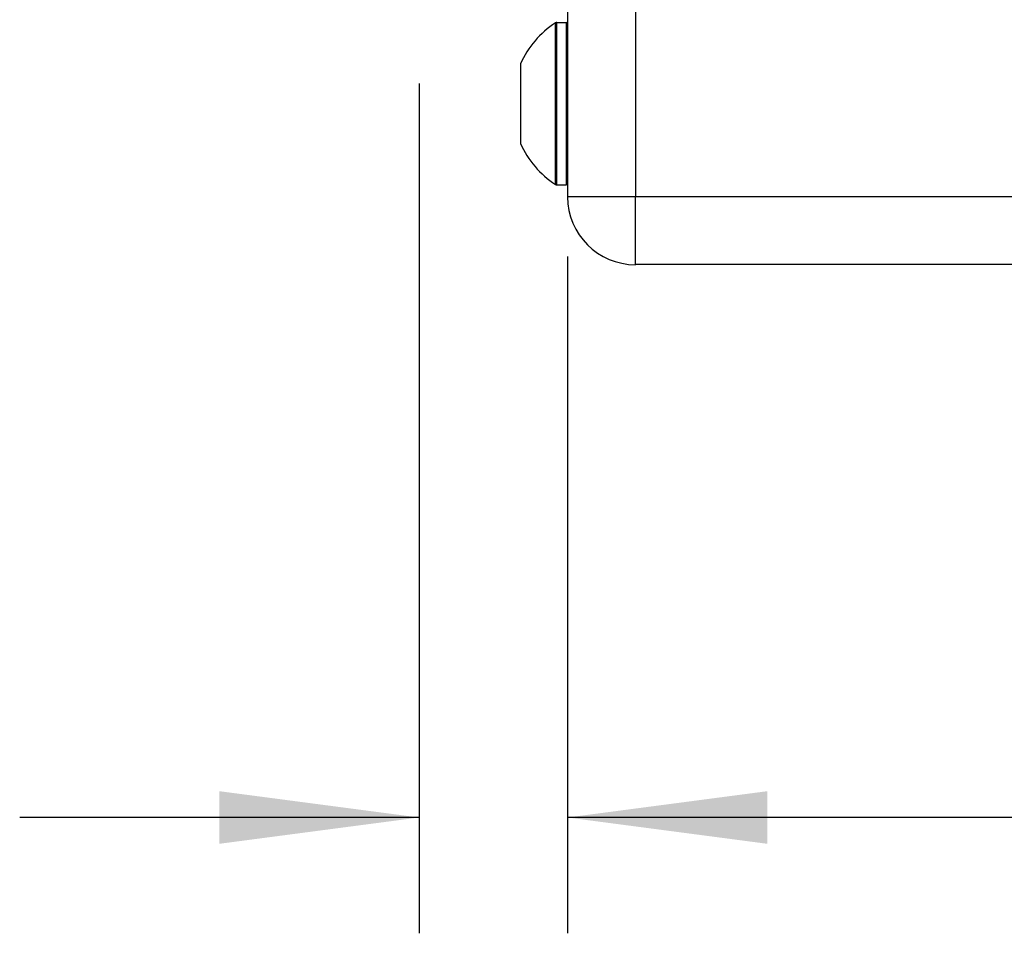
# Model space of a CAD drawing. Header units: inches. Extents: x 2.2 to 24.2, y 1.1 to 18.1.
# Tile 6 of 106: x 9.854 to 10.533, y 7.828 to 8.458. Entities that reach past the tile are written whole.
import ezdxf

# ---------------------------------------------------------------- set-up
doc = ezdxf.new("R2010")
doc.units = ezdxf.units.IN
doc.header["$MEASUREMENT"] = 0
doc.layers.add('1', color=7, linetype='Continuous')
doc.styles.add('CONVERTER_11', font='txt.shx', dxfattribs={"width": 0.9})
doc.dimstyles.new('ME10_DIM_14', dxfattribs={"dimtxt": 0.275591, "dimasz": 0.275591, "dimexe": 0.159843, "dimexo": 0.1, "dimgap": 0.2, "dimtad": 0, "dimtih": 1, "dimtoh": 1, "dimzin": 4, "dimdsep": 46, "dimtxsty": 'CONVERTER_11', "dimsah": 1, "dimcen": 0.09, "dimclrd": 140, "dimclre": 140, "dimclrt": 4, "dimadec": 0, "dimazin": 0, "dimtfac": 1, "dimtdec": 4, "dimtix": 1, "dimtofl": 0, "dimtmove": 0, "dimatfit": 0, "dimfxl": 1, "dimtolj": 1, "dimtzin": 0, "dimarcsym": 0})

# ---------------------------------------------------------------- blocks, each defined once
blk = doc.blocks.new('B250_front_panel__1', base_point=(20.0993, 16.5393))
at = {"color": 124, "linetype": 'Continuous'}
for p, q in [((20.558, 18.0067), (20.558, 16.6722)), ((20.4474, 16.8007), (20.4474, 16.9122)), ((20.4496, 16.6885), (20.4496, 16.9129)), ((20.4623, 16.9129), (20.4623, 16.8007)), ((20.4474, 16.6891), (20.4474, 16.8007)), ((20.4623, 16.8007), (20.4623, 16.6885)), ((20.558, 16.6722), (20.4643, 16.6722)), ((30.8705, 16.6722), (20.558, 16.6722)), ((20.558, 16.5785), (20.558, 16.6722))]:
    blk.add_line(p, q, dxfattribs=at)
at = {"color": 7, "linetype": 'Continuous'}
for p, q in [((20.4643, 17.2379), (20.4643, 16.9109)), ((20.4496, 16.9129), (20.4623, 16.9129)), ((20.4643, 16.9109), (20.4642, 16.6899)), ((20.3993, 16.8557), (20.3993, 16.7457)), ((20.4496, 16.6885), (20.4623, 16.6885)), ((20.4642, 16.6899), (20.4643, 16.6722)), ((21.5675, 16.5785), (20.558, 16.5785))]:
    blk.add_line(p, q, dxfattribs=at)
for centre, radius, start, end in [((20.5214, 16.8007), 0.1339, 123.5573, 155.7504), ((20.4496, 16.909), 0.00394, 90, 123.5573), ((20.4623, 16.9109), 0.00197, 0, 90), ((20.5214, 16.8007), 0.1339, 204.2496, 236.4427), ((20.4496, 16.6924), 0.00394, 236.4427, 270), ((20.4623, 16.6905), 0.00197, 270, 344.4462), ((20.558, 16.6722), 0.0938, 180, 270)]:
    blk.add_arc(centre, radius, start, end, dxfattribs=at)
blk = doc.blocks.new('cu_usrp-twinrx__2', base_point=(20.0993, 16.5393))
blk.add_blockref('B250_front_panel__1', (20.0993, 16.5393))
blk = doc.blocks.new('*D21')
at = {"layer": '1', "color": 140, "linetype": 'Continuous'}
for p, q in [((20.2593, 16.8284), (20.2593, 15.6556)), ((20.4642, 16.5899), (20.4642, 15.6556)), ((20.2593, 15.8154), (19.7081, 15.8154)), ((21.0777, 15.8154), (20.4642, 15.8154))]:
    blk.add_line(p, q, dxfattribs=at)
at = {"layer": '1', "color": 140}
for points in [[(19.9837, 15.7791), (19.9837, 15.8517), (20.2593, 15.8154)], [(20.7398, 15.8517), (20.7398, 15.7791), (20.4642, 15.8154)]]:
    blk.add_solid(points, dxfattribs=at)
at = {"layer": '1', "color": 4, "insert": (21.2777, 15.6776), "char_height": 0.27559, "attachment_point": 7, "rotation": 0.0001, "line_spacing_factor": 0.60024, "style": 'CONVERTER_11'}
blk.add_mtext('.20', dxfattribs=at)
blk = doc.blocks.new('FRONT1', base_point=(25.7143, 17.3598))
blk.add_blockref('cu_usrp-twinrx__2', (20.0993, 16.5393))
at = {"layer": '1'}
dim = blk.add_linear_dim(base=(20.4642, 15.8154), p1=(20.2593, 16.9284), p2=(20.4642, 16.6899), dimstyle='ME10_DIM_14', dxfattribs=at)
dim.commit()
dim.dimension.update_dxf_attribs({"geometry": '*D21', "text_midpoint": (21.5292, 15.8154), "text_rotation": 0.0001})

msp = doc.modelspace()

# ---------------------------------------------------------------- block references
at = {"xscale": 0.5, "yscale": 0.5, "zscale": 0.5}
msp.add_blockref('FRONT1', (12.85714, 8.67992), dxfattribs=at)

doc.saveas('drawing.dxf')
